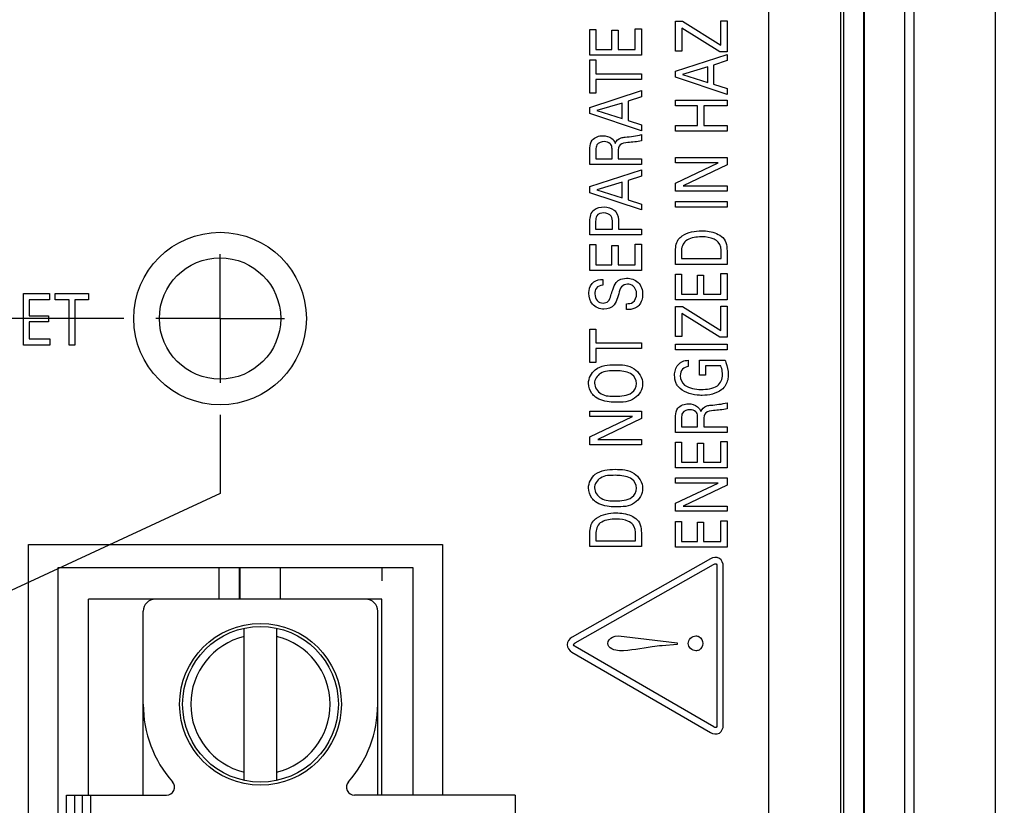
# Model space of a CAD drawing. Header units: inches. Extents: x 0 to 34, y 0 to 22.
# Tile 22 of 39: x 14.3 to 16.2, y 10.3 to 11.9. Entities that reach past the tile are written whole.
import ezdxf

# ---------------------------------------------------------------- set-up
doc = ezdxf.new("R2010")
doc.units = ezdxf.units.IN
doc.header["$LTSCALE"] = 1.87
doc.header["$MEASUREMENT"] = 0
doc.linetypes.add('CENTER', pattern=[0.6, 0.375, -0.075, 0.075, -0.075])
doc.layers.get('0').update_dxf_attribs({"linetype": 'CONTINUOUS'})
for name, color, linetype in [('02___PRT_ALL_AXES', 7, 'CONTINUOUS'), ('ARTWORK', 7, 'CONTINUOUS'), ('DATUMCURVES', 7, 'CONTINUOUS'), ('DIMENSIONS', 7, 'CONTINUOUS')]:
    doc.layers.add(name, color=color, linetype=linetype)
doc.styles.get("Standard").update_dxf_attribs({"font": 'txt', "width": 0.8})
doc.dimstyles.new('DIMSTYLE_1', dxfattribs={"dimtxt": 0.125, "dimasz": 0.18, "dimexe": 0.125, "dimexo": 0.0625, "dimgap": 0.03125, "dimtad": 0, "dimtih": 1, "dimtoh": 1, "dimlfac": 0.5, "dimzin": 4, "dimdsep": 46, "dimtxsty": 'STANDARD', "dimblk": '_FILLED', "dimblk1": '_FILLED', "dimblk2": '_FILLED', "dimcen": 0.09, "dimadec": 0, "dimazin": 0, "dimtp": 0.001, "dimtm": 0.001, "dimtfac": 1, "dimtofl": 0, "dimtmove": 0, "dimatfit": 3, "dimldrblk": '_FILLED', "dimfxl": 1, "dimtolj": 1, "dimtzin": 4, "dimarcsym": 0})
doc.dimstyles.new('DIMSTYLE_3', dxfattribs={"dimtxt": 0.125, "dimasz": 0.18, "dimexe": 0.125, "dimexo": 0.0625, "dimgap": 0.03125, "dimtad": 0, "dimtih": 1, "dimtoh": 1, "dimlfac": 0.5, "dimzin": 4, "dimdsep": 46, "dimtxsty": 'STANDARD', "dimblk": '_FILLED', "dimblk1": '_FILLED', "dimblk2": '_FILLED', "dimcen": 0.09, "dimadec": 0, "dimazin": 0, "dimtp": 0.01, "dimtm": 0.01, "dimtfac": 1, "dimtofl": 0, "dimtmove": 0, "dimatfit": 3, "dimldrblk": '_FILLED', "dimfxl": 1, "dimtolj": 1, "dimtzin": 4, "dimarcsym": 0})

# ---------------------------------------------------------------- blocks, each defined once
blk = doc.blocks.new('*D7')
at = {"layer": 'DIMENSIONS', "color": 2, "linetype": 'CONTINUOUS'}
for p, q in [((14.6688, 11.0819), (14.6688, 10.9289)), ((14.6688, 10.9289), (14.191, 10.7072)), ((14.191, 10.7072), (14.191, 7.5131))]:
    blk.add_line(p, q, dxfattribs=at)
at = {"layer": 'DIMENSIONS', "color": 2, "linetype": 'CONTINUOUS', "insert": (14.1285, 7.4506), "char_height": 0.125, "width": 1.125, "attachment_point": 3, "rotation": 90, "line_spacing_factor": 0.9}
blk.add_mtext('3.38{\\Ftxt.shx;\\W1.000000;\\H0.125000; }[85.8]', dxfattribs=at)
blk = doc.blocks.new('_FILLED')
at = {"color": 0, "linetype": 'BYBLOCK'}
blk.add_solid([(0, 0), (-1, 0.174), (-1, -0.174)], dxfattribs=at)
blk = doc.blocks.new('*D13')
at = {"layer": 'DIMENSIONS', "color": 2, "linetype": 'CONTINUOUS'}
for p, q in [((11.8361, 11.2696), (11.7242, 11.1175)), ((14.4811, 11.2696), (11.8361, 11.2696)), ((11.7242, 11.1175), (7.101, 11.1175))]:
    blk.add_line(p, q, dxfattribs=at)
at = {"layer": 'DIMENSIONS', "color": 2, "linetype": 'CONTINUOUS', "insert": (7.0385, 11.18), "char_height": 0.125, "width": 0.925, "attachment_point": 3, "line_spacing_factor": 0.9}
blk.add_mtext('1.53{\\Ftxt.shx;\\W1.000000;\\H0.125000; }[39]', dxfattribs=at)
blk = doc.blocks.new('*D21')
at = {"layer": 'DIMENSIONS', "color": 2, "linetype": 'CONTINUOUS'}
blk.add_line((14.4811, 14.2146), (7.101, 14.2146), dxfattribs=at)
at = {"layer": 'DIMENSIONS', "color": 2, "linetype": 'CONTINUOUS', "insert": (7.0385, 14.2771), "char_height": 0.125, "width": 1.125, "attachment_point": 3, "line_spacing_factor": 0.9}
blk.add_mtext('3.01{\\Ftxt.shx;\\W1.000000;\\H0.125000; }[76.4]', dxfattribs=at)
blk = doc.blocks.new('*D36')
at = {"layer": 'DIMENSIONS', "color": 2, "linetype": 'CONTINUOUS'}
blk.add_line((20.4276, 10.534), (20.4276, 7.5131), dxfattribs=at)
at = {"layer": 'DIMENSIONS', "color": 2, "linetype": 'CONTINUOUS', "insert": (20.3651, 7.4506), "char_height": 0.125, "width": 1.225, "attachment_point": 3, "rotation": 90, "line_spacing_factor": 0.9}
blk.add_mtext('6.26{\\Ftxt.shx;\\W1.000000;\\H0.125000; }[158.9]', dxfattribs=at)

msp = doc.modelspace()

# ---------------------------------------------------------------- linework, layer by layer
at = {"color": 7, "linetype": 'CONTINUOUS'}
for p, q in [((16.0202, 9.2671), (16.0202, 14.8941)), ((16.1777, 14.8941), (16.1777, 9.0382)), ((15.8825, 14.782), (15.8825, 9.2344)), ((15.9219, 14.782), (15.9219, 9.2738)), ((15.9227, 14.7828), (15.9227, 9.273)), ((16.0014, 14.7828), (16.0014, 9.2698)), ((14.6671, 10.723), (14.6671, 10.7846)), ((14.7064, 10.723), (14.7064, 10.7846)), ((14.708, 10.723), (14.708, 10.7846)), ((14.7867, 10.723), (14.7867, 10.7846)), ((14.4129, 10.3411), (14.4129, 10.723)), ((14.9838, 10.723), (14.4129, 10.723)), ((14.9838, 10.3411), (14.9838, 10.723)), ((14.5192, 10.3411), (14.5192, 10.6994)), ((14.9759, 10.3411), (14.9759, 10.6994)), ((14.716, 10.37), (14.716, 10.6665)), ((14.779, 10.37), (14.779, 10.6665)), ((14.3696, 9.1915), (14.3696, 10.3411)), ((14.3696, 10.3411), (14.5644, 10.3411)), ((14.3853, 10.3411), (14.3853, 9.1915)), ((14.4011, 9.1915), (14.4011, 10.3411)), ((14.4168, 10.3411), (14.4168, 9.1915)), ((15.2436, 10.3411), (14.9306, 10.3411)), ((15.2436, 10.3411), (15.2436, 9.1915))]:
    msp.add_line(p, q, dxfattribs=at)
at = {"color": 3, "linetype": 'CONTINUOUS'}
for p, q in [((14.3538, 8.7506), (14.3538, 10.7846)), ((14.3538, 10.7846), (15.0438, 10.7846)), ((15.0438, 10.7846), (15.0438, 10.3411))]:
    msp.add_line(p, q, dxfattribs=at)
at = {"color": 7, "linetype": 'CONTINUOUS'}
for centre, radius in [((14.6688, 11.2696), 0.1181), ((14.7475, 10.5183), 0.1575), ((14.7475, 10.5183), 0.1516)]:
    msp.add_circle(centre, radius, dxfattribs=at)
for centre, radius, start, end in [((14.5428, 10.6994), 0.0236, 90, 180), ((14.9523, 10.6994), 0.0236, 0, 90), ((14.7475, 10.5183), 0.1358, 103.408, 256.592), ((14.7475, 10.5183), 0.1358, 283.408, 76.592), ((14.7475, 10.5183), 0.2283, 180, 221.3984), ((14.7475, 10.5183), 0.2283, 318.6016, 360), ((14.5644, 10.3569), 0.0157, 270, 41.3984), ((14.9306, 10.3569), 0.0157, 138.6016, 270)]:
    msp.add_arc(centre, radius, start, end, dxfattribs=at)
at = {"layer": '02___PRT_ALL_AXES', "color": 3, "linetype": 'CONTINUOUS'}
for p, q in [((15.7368, 14.7196), (15.7368, 9.2694)), ((15.8768, 14.7196), (15.8768, 9.2694))]:
    msp.add_line(p, q, dxfattribs=at)
at = {"layer": '02___PRT_ALL_AXES', "color": 7, "linetype": 'CENTER'}
for q in [(14.6688, 11.3948), (14.5436, 11.2696), (14.6688, 11.1444), (14.794, 11.2696)]:
    msp.add_line((14.6688, 11.2696), q, dxfattribs=at)
at = {"layer": '02___PRT_ALL_AXES', "color": 3, "linetype": 'CONTINUOUS'}
msp.add_circle((14.6688, 11.2696), 0.168, dxfattribs=at)
at = {"layer": 'ARTWORK', "color": 40, "linetype": 'CONTINUOUS'}
for p, q in [((15.5555, 11.7902), (15.5555, 11.8485)), ((15.5555, 11.8485), (15.5693, 11.8485)), ((15.5693, 11.8485), (15.6437, 11.8017)), ((15.6437, 11.8017), (15.6437, 11.8492)), ((15.6437, 11.8492), (15.6559, 11.8492)), ((15.6559, 11.8492), (15.6559, 11.789)), ((15.3888, 11.7825), (15.3888, 11.8328)), ((15.3888, 11.8328), (15.4007, 11.8328)), ((15.4007, 11.8328), (15.4007, 11.7936)), ((15.4319, 11.7936), (15.4319, 11.8309)), ((15.4319, 11.8309), (15.4436, 11.8309)), ((15.4436, 11.8309), (15.4436, 11.7936)), ((15.477, 11.7936), (15.477, 11.8337)), ((15.477, 11.8337), (15.4892, 11.8337)), ((15.4892, 11.8337), (15.4892, 11.7825)), ((15.5677, 11.8352), (15.5677, 11.7902)), ((15.642, 11.789), (15.5677, 11.8352)), ((15.4007, 11.7936), (15.4319, 11.7936)), ((15.4436, 11.7936), (15.477, 11.7936)), ((15.4892, 11.7825), (15.3888, 11.7825)), ((15.3888, 11.7085), (15.3888, 11.7732)), ((15.3888, 11.7732), (15.4007, 11.7732)), ((15.4007, 11.7732), (15.4007, 11.7464)), ((15.5677, 11.7902), (15.5555, 11.7902)), ((15.5555, 11.7515), (15.6559, 11.7839)), ((15.6559, 11.7718), (15.6297, 11.7631)), ((15.6559, 11.789), (15.642, 11.789)), ((15.6559, 11.7839), (15.6559, 11.7718)), ((15.6185, 11.7598), (15.5693, 11.745)), ((15.6185, 11.7295), (15.6185, 11.7598)), ((15.6297, 11.7631), (15.6297, 11.726)), ((15.4007, 11.7464), (15.4892, 11.7464)), ((15.4007, 11.7354), (15.4007, 11.7085)), ((15.4892, 11.7354), (15.4007, 11.7354)), ((15.4892, 11.7464), (15.4892, 11.7354)), ((15.5555, 11.7396), (15.5555, 11.7515)), ((15.6559, 11.7058), (15.5555, 11.7396)), ((15.5693, 11.745), (15.6185, 11.7295)), ((15.6297, 11.726), (15.6559, 11.7173)), ((15.6559, 11.7173), (15.6559, 11.7058)), ((15.3888, 11.6809), (15.4892, 11.7134)), ((15.4007, 11.7085), (15.3888, 11.7085)), ((15.4892, 11.7012), (15.4631, 11.6926)), ((15.4892, 11.7134), (15.4892, 11.7012)), ((15.5555, 11.6836), (15.5555, 11.6947)), ((15.5555, 11.6947), (15.6559, 11.6947)), ((15.6559, 11.6947), (15.6559, 11.6836)), ((15.3888, 11.6691), (15.3888, 11.6809)), ((15.4518, 11.6892), (15.4026, 11.6745)), ((15.4518, 11.6589), (15.4518, 11.6892)), ((15.4631, 11.6926), (15.4631, 11.6554)), ((15.5986, 11.6836), (15.5555, 11.6836)), ((15.5986, 11.6455), (15.5986, 11.6836)), ((15.6106, 11.6836), (15.6106, 11.6455)), ((15.6559, 11.6836), (15.6106, 11.6836)), ((15.4892, 11.6353), (15.3888, 11.6691)), ((15.4026, 11.6745), (15.4518, 11.6589)), ((15.4631, 11.6554), (15.4892, 11.6467)), ((15.4892, 11.6467), (15.4892, 11.6353)), ((15.5555, 11.6344), (15.5555, 11.6455)), ((15.5555, 11.6455), (15.5986, 11.6455)), ((15.6106, 11.6455), (15.6559, 11.6455)), ((15.6559, 11.6455), (15.6559, 11.6344)), ((15.4892, 11.6278), (15.4892, 11.6159)), ((15.6559, 11.6344), (15.5555, 11.6344)), ((15.3888, 11.5697), (15.3888, 11.5984)), ((15.4005, 11.598), (15.4005, 11.5805)), ((15.4005, 11.5805), (15.4321, 11.5805)), ((15.4321, 11.5805), (15.4321, 11.598)), ((15.4439, 11.5947), (15.4439, 11.5807)), ((15.4439, 11.5807), (15.4892, 11.5807)), ((15.4892, 11.5807), (15.4892, 11.5697)), ((15.5555, 11.5727), (15.5555, 11.5829)), ((15.5555, 11.5829), (15.6559, 11.5829)), ((15.6559, 11.5829), (15.6559, 11.5687)), ((15.4892, 11.5697), (15.3888, 11.5697)), ((15.5555, 11.5333), (15.6385, 11.5727)), ((15.6385, 11.5727), (15.5555, 11.5727)), ((15.6559, 11.5687), (15.5707, 11.528)), ((15.3888, 11.5266), (15.4892, 11.559)), ((15.4892, 11.5469), (15.4631, 11.5383)), ((15.4892, 11.559), (15.4892, 11.5469)), ((15.3888, 11.5147), (15.3888, 11.5266)), ((15.4518, 11.5349), (15.4026, 11.5201)), ((15.4518, 11.5046), (15.4518, 11.5349)), ((15.4631, 11.5383), (15.4631, 11.501)), ((15.5555, 11.5178), (15.5555, 11.5333)), ((15.5707, 11.528), (15.6559, 11.528)), ((15.6559, 11.528), (15.6559, 11.5178)), ((15.4892, 11.481), (15.3888, 11.5147)), ((15.4026, 11.5201), (15.4518, 11.5046)), ((15.6559, 11.5178), (15.5555, 11.5178)), ((15.4631, 11.501), (15.4892, 11.4924)), ((15.4892, 11.4924), (15.4892, 11.481)), ((15.5555, 11.4862), (15.5555, 11.4973)), ((15.5555, 11.4973), (15.6559, 11.4973)), ((15.6559, 11.4862), (15.5555, 11.4862)), ((15.6559, 11.4973), (15.6559, 11.4862)), ((15.3888, 11.4324), (15.3888, 11.4593)), ((15.4001, 11.4591), (15.4001, 11.4435)), ((15.4329, 11.4435), (15.4329, 11.4567)), ((15.4446, 11.4565), (15.4446, 11.4435)), ((15.4892, 11.4324), (15.3888, 11.4324)), ((15.4001, 11.4435), (15.4329, 11.4435)), ((15.4446, 11.4435), (15.4892, 11.4435)), ((15.4892, 11.4435), (15.4892, 11.4324)), ((15.3888, 11.3632), (15.3888, 11.4135)), ((15.3888, 11.4135), (15.4007, 11.4135)), ((15.4007, 11.4135), (15.4007, 11.3743)), ((15.4319, 11.3743), (15.4319, 11.4116)), ((15.4319, 11.4116), (15.4436, 11.4116)), ((15.4436, 11.4116), (15.4436, 11.3743)), ((15.477, 11.3743), (15.477, 11.4144)), ((15.477, 11.4144), (15.4892, 11.4144)), ((15.4892, 11.4144), (15.4892, 11.3632)), ((15.5555, 11.3751), (15.5555, 11.3983)), ((15.567, 11.3995), (15.567, 11.3862)), ((15.6445, 11.3862), (15.6445, 11.397)), ((15.6559, 11.3976), (15.6559, 11.3751)), ((15.4007, 11.3743), (15.4319, 11.3743)), ((15.4436, 11.3743), (15.477, 11.3743)), ((15.6559, 11.3751), (15.5555, 11.3751)), ((15.567, 11.3862), (15.6445, 11.3862)), ((15.4892, 11.3632), (15.3888, 11.3632)), ((15.5555, 11.3058), (15.5555, 11.3561)), ((15.5555, 11.3561), (15.5673, 11.3561)), ((15.5673, 11.3561), (15.5673, 11.317)), ((15.5986, 11.317), (15.5986, 11.3543)), ((15.5986, 11.3543), (15.6103, 11.3543)), ((15.6103, 11.3543), (15.6103, 11.317)), ((15.6437, 11.317), (15.6437, 11.3571)), ((15.6437, 11.3571), (15.6559, 11.3571)), ((15.6559, 11.3571), (15.6559, 11.3058)), ((15.4139, 11.3459), (15.4139, 11.3344)), ((14.2862, 11.2178), (14.2862, 11.3182)), ((14.2862, 11.3182), (14.3365, 11.3182)), ((14.3365, 11.3182), (14.3365, 11.3063)), ((14.348, 11.3063), (14.348, 11.3182)), ((14.348, 11.3182), (14.4127, 11.3182)), ((14.4127, 11.3182), (14.4127, 11.3063)), ((15.5673, 11.317), (15.5986, 11.317)), ((15.6103, 11.317), (15.6437, 11.317)), ((14.2973, 11.3063), (14.2973, 11.2751)), ((14.3365, 11.3063), (14.2973, 11.3063)), ((14.3749, 11.3063), (14.348, 11.3063)), ((14.3749, 11.2178), (14.3749, 11.3063)), ((14.3859, 11.3063), (14.3859, 11.2178)), ((14.4127, 11.3063), (14.3859, 11.3063)), ((15.4599, 11.2869), (15.4599, 11.2984)), ((15.6559, 11.3058), (15.5555, 11.3058)), ((15.5555, 11.2346), (15.5555, 11.2929)), ((15.5555, 11.2929), (15.5693, 11.2929)), ((15.5693, 11.2929), (15.6437, 11.2462)), ((15.6437, 11.2462), (15.6437, 11.2937)), ((15.6437, 11.2937), (15.6559, 11.2937)), ((15.6559, 11.2937), (15.6559, 11.2334)), ((14.2973, 11.2751), (14.3346, 11.2751)), ((14.3346, 11.2751), (14.3346, 11.2634)), ((15.5677, 11.2797), (15.5677, 11.2346)), ((15.642, 11.2334), (15.5677, 11.2797)), ((14.2973, 11.2634), (14.2973, 11.23)), ((14.3346, 11.2634), (14.2973, 11.2634)), ((15.3888, 11.1842), (15.3888, 11.2489)), ((15.3888, 11.2489), (15.4007, 11.2489)), ((15.4007, 11.2489), (15.4007, 11.222)), ((15.5677, 11.2346), (15.5555, 11.2346)), ((14.3374, 11.2178), (14.2862, 11.2178)), ((14.2973, 11.23), (14.3374, 11.23)), ((14.3374, 11.23), (14.3374, 11.2178)), ((14.3859, 11.2178), (14.3749, 11.2178)), ((15.4007, 11.222), (15.4892, 11.222)), ((15.4892, 11.222), (15.4892, 11.2111)), ((15.5555, 11.2084), (15.5555, 11.2195)), ((15.5555, 11.2195), (15.6559, 11.2195)), ((15.6559, 11.2334), (15.642, 11.2334)), ((15.6559, 11.2195), (15.6559, 11.2084)), ((15.4007, 11.2111), (15.4007, 11.1842)), ((15.4892, 11.2111), (15.4007, 11.2111)), ((15.6559, 11.2084), (15.5555, 11.2084)), ((15.4007, 11.1842), (15.3888, 11.1842)), ((15.5805, 11.1884), (15.5805, 11.1763)), ((15.6025, 11.1593), (15.6025, 11.1887)), ((15.6025, 11.1887), (15.652, 11.1887)), ((15.614, 11.1776), (15.614, 11.1593)), ((15.6438, 11.1776), (15.614, 11.1776)), ((15.614, 11.1593), (15.6025, 11.1593)), ((15.6559, 11.1057), (15.6559, 11.0938)), ((15.3888, 11.0788), (15.3888, 11.089)), ((15.3888, 11.089), (15.4892, 11.089)), ((15.4892, 11.089), (15.4892, 11.0748)), ((15.4718, 11.0788), (15.3888, 11.0788)), ((15.3888, 11.0394), (15.4718, 11.0788)), ((15.4892, 11.0748), (15.404, 11.0341)), ((15.5555, 11.0476), (15.5555, 11.0763)), ((15.5672, 11.0759), (15.5672, 11.0584)), ((15.5987, 11.0584), (15.5987, 11.0759)), ((15.6106, 11.0726), (15.6106, 11.0586)), ((15.6559, 11.0476), (15.5555, 11.0476)), ((15.5672, 11.0584), (15.5987, 11.0584)), ((15.6106, 11.0586), (15.6559, 11.0586)), ((15.6559, 11.0586), (15.6559, 11.0476)), ((15.3888, 11.0239), (15.3888, 11.0394)), ((15.4892, 11.0239), (15.3888, 11.0239)), ((15.404, 11.0341), (15.4892, 11.0341)), ((15.4892, 11.0341), (15.4892, 11.0239)), ((15.5555, 10.9786), (15.5555, 11.0289)), ((15.5555, 11.0289), (15.5673, 11.0289)), ((15.5673, 11.0289), (15.5673, 10.9897)), ((15.5986, 10.9897), (15.5986, 11.027)), ((15.5986, 11.027), (15.6103, 11.027)), ((15.6103, 11.027), (15.6103, 10.9897)), ((15.6437, 10.9897), (15.6437, 11.0298)), ((15.6437, 11.0298), (15.6559, 11.0298)), ((15.6559, 11.0298), (15.6559, 10.9786)), ((15.5673, 10.9897), (15.5986, 10.9897)), ((15.6103, 10.9897), (15.6437, 10.9897)), ((15.6559, 10.9786), (15.5555, 10.9786)), ((15.5555, 10.9491), (15.5555, 10.9594)), ((15.5555, 10.9594), (15.6559, 10.9594)), ((15.6385, 10.9491), (15.5555, 10.9491)), ((15.5555, 10.9097), (15.6385, 10.9491)), ((15.6559, 10.9594), (15.6559, 10.9452)), ((15.6559, 10.9452), (15.5707, 10.9044)), ((15.5555, 10.8943), (15.5555, 10.9097)), ((15.6559, 10.8943), (15.5555, 10.8943)), ((15.5707, 10.9044), (15.6559, 10.9044)), ((15.6559, 10.9044), (15.6559, 10.8943)), ((15.5555, 10.8243), (15.5555, 10.8746)), ((15.5555, 10.8746), (15.5673, 10.8746)), ((15.5673, 10.8746), (15.5673, 10.8354)), ((15.5986, 10.8354), (15.5986, 10.8727)), ((15.5986, 10.8727), (15.6103, 10.8727)), ((15.6103, 10.8727), (15.6103, 10.8354)), ((15.6437, 10.8354), (15.6437, 10.8755)), ((15.6437, 10.8755), (15.6559, 10.8755)), ((15.6559, 10.8755), (15.6559, 10.8243)), ((15.3888, 10.8256), (15.3888, 10.8488)), ((15.4004, 10.8501), (15.4004, 10.8367)), ((15.4004, 10.8367), (15.4778, 10.8367)), ((15.4778, 10.8367), (15.4778, 10.8476)), ((15.4892, 10.8482), (15.4892, 10.8256)), ((15.5673, 10.8354), (15.5986, 10.8354)), ((15.6103, 10.8354), (15.6437, 10.8354)), ((14.2957, 8.7059), (14.2957, 10.8293)), ((14.2957, 10.8293), (15.102, 10.8293)), ((15.102, 10.8293), (15.102, 10.3411)), ((15.4892, 10.8256), (15.3888, 10.8256)), ((15.6559, 10.8243), (15.5555, 10.8243)), ((15.6236, 10.8015), (15.3541, 10.6488)), ((15.3603, 10.6379), (15.6298, 10.7907)), ((15.6361, 10.787), (15.6361, 10.4777)), ((15.6486, 10.4777), (15.6486, 10.787)), ((15.4553, 10.6505), (15.5587, 10.6383)), ((15.6299, 10.4742), (15.3602, 10.6308)), ((15.5587, 10.6349), (15.5295, 10.6324)), ((15.5587, 10.6383), (15.5587, 10.6349)), ((15.3539, 10.6201), (15.6237, 10.4634))]:
    msp.add_line(p, q, dxfattribs=at)
for points in [[(15.3936, 11.6168), (15.3982, 11.6227), (15.4066, 11.6257), (15.414, 11.6257)], [(15.414, 11.6257), (15.4202, 11.6257), (15.4269, 11.6239), (15.4318, 11.62)], [(15.4318, 11.62), (15.4348, 11.6176), (15.4371, 11.6142), (15.4383, 11.6106)], [(15.4576, 11.6228), (15.4683, 11.6238), (15.479, 11.6249), (15.4892, 11.6278)], [(15.4892, 11.6159), (15.4806, 11.6136), (15.4716, 11.6131), (15.4627, 11.6123)], [(15.3969, 11.4811), (15.4022, 11.4853), (15.4096, 11.487), (15.4164, 11.487)], [(15.4164, 11.487), (15.4232, 11.487), (15.4306, 11.485), (15.436, 11.4807)], [(15.3888, 11.4593), (15.3888, 11.467), (15.3907, 11.4765), (15.3969, 11.4811)], [(15.5686, 11.4306), (15.5794, 11.4379), (15.5934, 11.4405), (15.6065, 11.4405)], [(15.6477, 11.4271), (15.655, 11.4201), (15.6559, 11.4078), (15.6559, 11.3976)], [(15.5758, 11.4208), (15.5696, 11.4163), (15.567, 11.4072), (15.567, 11.3995)], [(15.6445, 11.397), (15.6445, 11.4043), (15.6439, 11.4128), (15.6389, 11.418)], [(15.3968, 11.341), (15.4016, 11.3445), (15.4079, 11.3456), (15.4139, 11.3459)], [(15.436, 11.2963), (15.4314, 11.2908), (15.4234, 11.2879), (15.4162, 11.2879)], [(15.4798, 11.1429), (15.4798, 11.1496), (15.4761, 11.157), (15.4706, 11.1607)], [(15.5648, 11.1582), (15.5648, 11.1515), (15.5679, 11.1439), (15.5733, 11.14)], [(15.6371, 11.1388), (15.6436, 11.1433), (15.647, 11.1523), (15.647, 11.1602)], [(15.4706, 11.1252), (15.4762, 11.1288), (15.4798, 11.1363), (15.4798, 11.1429)], [(15.5733, 11.14), (15.5823, 11.1336), (15.5944, 11.1315), (15.6055, 11.1315)], [(15.6055, 11.1315), (15.6163, 11.1315), (15.6282, 11.1328), (15.6371, 11.1388)], [(15.4389, 11.1181), (15.4497, 11.1181), (15.4615, 11.1193), (15.4706, 11.1252)], [(15.6456, 11.1311), (15.6352, 11.1228), (15.6206, 11.1199), (15.6074, 11.1199)], [(15.5602, 11.0947), (15.5648, 11.1005), (15.5732, 11.1036), (15.5807, 11.1036)], [(15.5807, 11.1036), (15.5869, 11.1036), (15.5936, 11.1018), (15.5985, 11.0979)], [(15.6243, 11.1007), (15.6349, 11.1017), (15.6456, 11.1028), (15.6559, 11.1057)], [(15.5985, 11.0979), (15.6014, 11.0955), (15.6038, 11.0921), (15.605, 11.0885)], [(15.6559, 11.0938), (15.6473, 11.0915), (15.6382, 11.0911), (15.6293, 11.0902)], [(15.4798, 10.9391), (15.4798, 10.9458), (15.4761, 10.9532), (15.4706, 10.9569)], [(15.4706, 10.9214), (15.4762, 10.925), (15.4798, 10.9325), (15.4798, 10.9391)], [(15.4389, 10.9143), (15.4497, 10.9143), (15.4615, 10.9155), (15.4706, 10.9214)], [(15.4019, 10.8811), (15.4127, 10.8885), (15.4268, 10.891), (15.4399, 10.891)], [(15.4091, 10.8714), (15.4029, 10.8669), (15.4004, 10.8577), (15.4004, 10.8501)], [(15.481, 10.8777), (15.4884, 10.8706), (15.4892, 10.8584), (15.4892, 10.8482)], [(15.4778, 10.8476), (15.4778, 10.8549), (15.4772, 10.8633), (15.4722, 10.8686)], [(15.6409, 10.8025), (15.6359, 10.8054), (15.6286, 10.8044), (15.6236, 10.8015)], [(15.6486, 10.787), (15.6486, 10.7928), (15.6459, 10.7996), (15.6409, 10.8025)], [(15.6298, 10.7907), (15.6312, 10.7915), (15.6332, 10.7925), (15.6346, 10.7917)], [(15.6346, 10.7917), (15.6361, 10.7909), (15.6361, 10.7887), (15.6361, 10.787)], [(15.3541, 10.6488), (15.3491, 10.646), (15.3444, 10.6402), (15.3444, 10.6345)], [(15.5803, 10.6368), (15.5803, 10.6437), (15.5879, 10.6516), (15.5949, 10.6516)], [(15.3444, 10.6344), (15.3444, 10.6287), (15.3489, 10.6229), (15.3539, 10.6201)], [(15.3569, 10.6344), (15.3569, 10.636), (15.3588, 10.6371), (15.3603, 10.6379)], [(15.3602, 10.6308), (15.3588, 10.6316), (15.3569, 10.6328), (15.3569, 10.6344)], [(15.4464, 10.6225), (15.4375, 10.6225), (15.4237, 10.6276), (15.4237, 10.6365)], [(15.5949, 10.6225), (15.588, 10.6225), (15.5803, 10.63), (15.5803, 10.6368)], [(15.6347, 10.4731), (15.6332, 10.4723), (15.6313, 10.4734), (15.6299, 10.4742)], [(15.6361, 10.4777), (15.6361, 10.4761), (15.636, 10.4739), (15.6347, 10.4731)], [(15.6409, 10.4623), (15.6459, 10.4652), (15.6486, 10.4719), (15.6486, 10.4777)], [(15.6237, 10.4634), (15.6286, 10.4605), (15.6359, 10.4594), (15.6409, 10.4623)]]:
    msp.add_open_spline(points, degree=3, dxfattribs=at)
for points, knots in [([(15.4383, 11.6106), (15.44, 11.6156), (15.447, 11.622), (15.455, 11.6226), (15.4576, 11.6228)], [0, 0, 0, 0, 0.662127, 1, 1, 1, 1]), ([(15.3888, 11.5984), (15.3888, 11.5996), (15.3889, 11.606), (15.3904, 11.6128), (15.3936, 11.6168)], [0, 0, 0, 0, 0.197884, 1, 1, 1, 1]), ([(15.4168, 11.6141), (15.4116, 11.6141), (15.4013, 11.6107), (15.4005, 11.6013), (15.4005, 11.598)], [0, 0, 0, 0, 0.611982, 1, 1, 1, 1]), ([(15.4298, 11.6086), (15.4294, 11.6091), (15.4262, 11.6127), (15.4209, 11.6141), (15.4168, 11.6141)], [0, 0, 0, 0, 0.139978, 1, 1, 1, 1]), ([(15.4321, 11.598), (15.4321, 11.5986), (15.432, 11.6022), (15.4316, 11.6062), (15.4298, 11.6086)], [0, 0, 0, 0, 0.160817, 1, 1, 1, 1]), ([(15.4627, 11.6123), (15.4575, 11.6118), (15.4456, 11.6112), (15.4439, 11.5993), (15.4439, 11.5947)], [0, 0, 0, 0, 0.526864, 1, 1, 1, 1]), ([(15.4158, 11.4753), (15.4108, 11.4753), (15.4004, 11.4721), (15.4001, 11.4625), (15.4001, 11.4591)], [0, 0, 0, 0, 0.588977, 1, 1, 1, 1]), ([(15.4329, 11.4567), (15.4329, 11.4608), (15.4325, 11.4715), (15.4212, 11.4753), (15.4158, 11.4753)], [0, 0, 0, 0, 0.432724, 1, 1, 1, 1]), ([(15.436, 11.4807), (15.4373, 11.4797), (15.4438, 11.4735), (15.4446, 11.4636), (15.4446, 11.4565)], [0, 0, 0, 0, 0.191374, 1, 1, 1, 1]), ([(15.5555, 11.3983), (15.5555, 11.4068), (15.5564, 11.4202), (15.5657, 11.4286), (15.5686, 11.4306)], [0, 0, 0, 0, 0.709368, 1, 1, 1, 1]), ([(15.6071, 11.4286), (15.6054, 11.4286), (15.5947, 11.4282), (15.5832, 11.4262), (15.5758, 11.4208)], [0, 0, 0, 0, 0.154937, 1, 1, 1, 1]), ([(15.6065, 11.4405), (15.6114, 11.4405), (15.6259, 11.4394), (15.6408, 11.434), (15.6477, 11.4271)], [0, 0, 0, 0, 0.337078, 1, 1, 1, 1]), ([(15.6389, 11.418), (15.6366, 11.4205), (15.627, 11.4272), (15.6151, 11.4286), (15.6071, 11.4286)], [0, 0, 0, 0, 0.296078, 1, 1, 1, 1]), ([(15.3869, 11.3185), (15.3869, 11.3201), (15.3873, 11.3284), (15.3914, 11.3371), (15.3968, 11.341)], [0, 0, 0, 0, 0.195342, 1, 1, 1, 1]), ([(15.4139, 11.3344), (15.4093, 11.3342), (15.3999, 11.3307), (15.3986, 11.3214), (15.3986, 11.3175)], [0, 0, 0, 0, 0.540129, 1, 1, 1, 1]), ([(15.4297, 11.3142), (15.4309, 11.318), (15.4337, 11.3268), (15.4369, 11.3359), (15.4403, 11.34)], [0, 0, 0, 0, 0.429417, 1, 1, 1, 1]), ([(15.4403, 11.34), (15.4417, 11.3418), (15.4474, 11.3466), (15.4552, 11.348), (15.4603, 11.348)], [0, 0, 0, 0, 0.305536, 1, 1, 1, 1]), ([(15.4618, 11.3365), (15.4577, 11.3365), (15.448, 11.3323), (15.4463, 11.3227), (15.4449, 11.318)], [0, 0, 0, 0, 0.461312, 1, 1, 1, 1]), ([(15.4603, 11.348), (15.4682, 11.348), (15.486, 11.3427), (15.4916, 11.3248), (15.4916, 11.3164)], [0, 0, 0, 0, 0.485151, 1, 1, 1, 1]), ([(15.4798, 11.3177), (15.4798, 11.3234), (15.4757, 11.3342), (15.4656, 11.3365), (15.4618, 11.3365)], [0, 0, 0, 0, 0.603125, 1, 1, 1, 1]), ([(15.4162, 11.2879), (15.4081, 11.2879), (15.3913, 11.2944), (15.3869, 11.3111), (15.3869, 11.3185)], [0, 0, 0, 0, 0.524136, 1, 1, 1, 1]), ([(15.3986, 11.3175), (15.3986, 11.3129), (15.4009, 11.303), (15.4106, 11.2997), (15.4148, 11.2997)], [0, 0, 0, 0, 0.518582, 1, 1, 1, 1]), ([(15.4148, 11.2997), (15.4183, 11.2997), (15.4265, 11.3023), (15.4286, 11.3103), (15.4297, 11.3142)], [0, 0, 0, 0, 0.460705, 1, 1, 1, 1]), ([(15.4449, 11.318), (15.444, 11.3154), (15.4417, 11.308), (15.4392, 11.3002), (15.436, 11.2963)], [0, 0, 0, 0, 0.35466, 1, 1, 1, 1]), ([(15.4599, 11.2984), (15.4642, 11.2985), (15.4756, 11.2994), (15.4798, 11.3117), (15.4798, 11.3177)], [0, 0, 0, 0, 0.41625, 1, 1, 1, 1]), ([(15.4916, 11.3164), (15.4916, 11.3145), (15.4911, 11.3053), (15.4865, 11.2954), (15.4802, 11.2915)], [0, 0, 0, 0, 0.200345, 1, 1, 1, 1]), ([(15.4802, 11.2915), (15.4754, 11.2886), (15.4682, 11.2869), (15.4613, 11.2869), (15.4599, 11.2869)], [0, 0, 0, 0, 0.799658, 1, 1, 1, 1]), ([(15.3862, 11.1435), (15.3862, 11.1533), (15.3989, 11.1775), (15.4248, 11.1797), (15.4381, 11.1797)], [0, 0, 0, 0, 0.425004, 1, 1, 1, 1]), ([(15.4381, 11.1797), (15.4506, 11.1797), (15.4764, 11.1784), (15.4916, 11.1538), (15.4916, 11.1426)], [0, 0, 0, 0, 0.527271, 1, 1, 1, 1]), ([(15.5538, 11.1594), (15.5538, 11.1611), (15.5541, 11.1699), (15.559, 11.1787), (15.5646, 11.183)], [0, 0, 0, 0, 0.200367, 1, 1, 1, 1]), ([(15.5646, 11.183), (15.566, 11.1841), (15.5708, 11.1872), (15.5766, 11.1881), (15.5805, 11.1884)], [0, 0, 0, 0, 0.315287, 1, 1, 1, 1]), ([(15.647, 11.1602), (15.647, 11.1622), (15.6467, 11.1682), (15.6452, 11.174), (15.6438, 11.1776)], [0, 0, 0, 0, 0.349134, 1, 1, 1, 1]), ([(15.652, 11.1887), (15.6526, 11.1872), (15.6562, 11.1782), (15.6581, 11.1683), (15.6581, 11.1602)], [0, 0, 0, 0, 0.165654, 1, 1, 1, 1]), ([(15.4379, 11.1679), (15.4282, 11.1679), (15.4096, 11.1682), (15.3979, 11.151), (15.3979, 11.1436)], [0, 0, 0, 0, 0.566813, 1, 1, 1, 1]), ([(15.4706, 11.1607), (15.4631, 11.1657), (15.4512, 11.1676), (15.4401, 11.1679), (15.4379, 11.1679)], [0, 0, 0, 0, 0.804333, 1, 1, 1, 1]), ([(15.5609, 11.1371), (15.5593, 11.1389), (15.5551, 11.1458), (15.5538, 11.1539), (15.5538, 11.1594)], [0, 0, 0, 0, 0.310396, 1, 1, 1, 1]), ([(15.5805, 11.1763), (15.5764, 11.1757), (15.5674, 11.1721), (15.5648, 11.1626), (15.5648, 11.1582)], [0, 0, 0, 0, 0.484069, 1, 1, 1, 1]), ([(15.6581, 11.1602), (15.6581, 11.1568), (15.6574, 11.146), (15.6514, 11.1357), (15.6456, 11.1311)], [0, 0, 0, 0, 0.3097, 1, 1, 1, 1]), ([(15.3997, 11.1167), (15.3971, 11.1186), (15.3895, 11.1257), (15.3862, 11.1364), (15.3862, 11.1435)], [0, 0, 0, 0, 0.310666, 1, 1, 1, 1]), ([(15.3979, 11.1436), (15.3979, 11.1356), (15.4104, 11.118), (15.4293, 11.1181), (15.4389, 11.1181)], [0, 0, 0, 0, 0.456481, 1, 1, 1, 1]), ([(15.4916, 11.1426), (15.4916, 11.1318), (15.4774, 11.1076), (15.4521, 11.1064), (15.4397, 11.1064)], [0, 0, 0, 0, 0.465738, 1, 1, 1, 1]), ([(15.6074, 11.1199), (15.6041, 11.1199), (15.5876, 11.1208), (15.5696, 11.1268), (15.5609, 11.1371)], [0, 0, 0, 0, 0.193695, 1, 1, 1, 1]), ([(15.4397, 11.1064), (15.4366, 11.1064), (15.4228, 11.1069), (15.4083, 11.1103), (15.3997, 11.1167)], [0, 0, 0, 0, 0.226025, 1, 1, 1, 1]), ([(15.605, 11.0885), (15.6066, 11.0935), (15.6137, 11.0999), (15.6216, 11.1005), (15.6243, 11.1007)], [0, 0, 0, 0, 0.661887, 1, 1, 1, 1]), ([(15.5555, 11.0763), (15.5555, 11.0775), (15.5555, 11.0839), (15.557, 11.0907), (15.5602, 11.0947)], [0, 0, 0, 0, 0.197339, 1, 1, 1, 1]), ([(15.5835, 11.0919), (15.5783, 11.0919), (15.568, 11.0886), (15.5672, 11.0792), (15.5672, 11.0759)], [0, 0, 0, 0, 0.612502, 1, 1, 1, 1]), ([(15.5965, 11.0865), (15.5961, 11.087), (15.5929, 11.0906), (15.5876, 11.0919), (15.5835, 11.0919)], [0, 0, 0, 0, 0.139857, 1, 1, 1, 1]), ([(15.5987, 11.0759), (15.5987, 11.0765), (15.5986, 11.0801), (15.5983, 11.0841), (15.5965, 11.0865)], [0, 0, 0, 0, 0.16114, 1, 1, 1, 1]), ([(15.6293, 11.0902), (15.6242, 11.0897), (15.6123, 11.0891), (15.6106, 11.0772), (15.6106, 11.0726)], [0, 0, 0, 0, 0.526662, 1, 1, 1, 1]), ([(15.3862, 10.9397), (15.3862, 10.9496), (15.3989, 10.9738), (15.4248, 10.9759), (15.4381, 10.9759)], [0, 0, 0, 0, 0.425179, 1, 1, 1, 1]), ([(15.4381, 10.9759), (15.4506, 10.9759), (15.4764, 10.9746), (15.4916, 10.9501), (15.4916, 10.9388)], [0, 0, 0, 0, 0.527271, 1, 1, 1, 1]), ([(15.4379, 10.9642), (15.4282, 10.9642), (15.4096, 10.9644), (15.3979, 10.9472), (15.3979, 10.9398)], [0, 0, 0, 0, 0.566703, 1, 1, 1, 1]), ([(15.4706, 10.9569), (15.463, 10.9619), (15.4512, 10.9638), (15.4401, 10.9642), (15.4379, 10.9642)], [0, 0, 0, 0, 0.804324, 1, 1, 1, 1]), ([(15.3997, 10.9129), (15.3971, 10.9148), (15.3896, 10.9219), (15.3862, 10.9327), (15.3862, 10.9397)], [0, 0, 0, 0, 0.310962, 1, 1, 1, 1]), ([(15.3979, 10.9398), (15.3979, 10.9318), (15.4105, 10.9142), (15.4293, 10.9143), (15.4389, 10.9143)], [0, 0, 0, 0, 0.456295, 1, 1, 1, 1]), ([(15.4916, 10.9388), (15.4916, 10.928), (15.4774, 10.9038), (15.4521, 10.9026), (15.4397, 10.9026)], [0, 0, 0, 0, 0.465831, 1, 1, 1, 1]), ([(15.4397, 10.9026), (15.4366, 10.9026), (15.4228, 10.9031), (15.4083, 10.9065), (15.3997, 10.9129)], [0, 0, 0, 0, 0.226057, 1, 1, 1, 1]), ([(15.4399, 10.891), (15.4448, 10.891), (15.4592, 10.8899), (15.4742, 10.8845), (15.481, 10.8777)], [0, 0, 0, 0, 0.33708, 1, 1, 1, 1]), ([(15.3888, 10.8488), (15.3888, 10.8574), (15.3898, 10.8707), (15.399, 10.8792), (15.4019, 10.8811)], [0, 0, 0, 0, 0.709325, 1, 1, 1, 1]), ([(15.4404, 10.8791), (15.4388, 10.8791), (15.428, 10.8788), (15.4165, 10.8767), (15.4091, 10.8714)], [0, 0, 0, 0, 0.154973, 1, 1, 1, 1]), ([(15.4722, 10.8686), (15.4699, 10.8711), (15.4603, 10.8777), (15.4484, 10.8791), (15.4404, 10.8791)], [0, 0, 0, 0, 0.296064, 1, 1, 1, 1]), ([(15.4237, 10.6365), (15.4237, 10.6417), (15.4341, 10.6539), (15.4478, 10.6514), (15.4553, 10.6505)], [0, 0, 0, 0, 0.411168, 1, 1, 1, 1]), ([(15.5949, 10.6516), (15.597, 10.6516), (15.6045, 10.6502), (15.6086, 10.6419), (15.6086, 10.6368)], [0, 0, 0, 0, 0.294122, 1, 1, 1, 1]), ([(15.5295, 10.6324), (15.5231, 10.6319), (15.4954, 10.6286), (15.4679, 10.6225), (15.4464, 10.6225)], [0, 0, 0, 0, 0.231403, 1, 1, 1, 1]), ([(15.6086, 10.6368), (15.6086, 10.6318), (15.6044, 10.6237), (15.5971, 10.6225), (15.5949, 10.6225)], [0, 0, 0, 0, 0.689941, 1, 1, 1, 1])]:
    msp.add_open_spline(points, degree=3, knots=knots, dxfattribs=at)
at = {"layer": 'DATUMCURVES', "color": 4, "linetype": 'CONTINUOUS'}
msp.add_line((14.9838, 10.7846), (14.9838, 10.7586), dxfattribs=at)

# ---------------------------------------------------------------- dimensions: what is measured, and where the dimension line sits
at = {"layer": 'DIMENSIONS', "color": 2, "linetype": 'CONTINUOUS'}
for feature_location, offset, dtype, origin, dimstyle, picture, middle in [((14.4811, 14.2146), (-7.3801, 0), 0, (14.5436, 8.2013), 'DIMSTYLE_3', '*D21', (6.476, 14.2146)), ((14.4811, 11.2696), (-7.3801, -0.1521), 0, (14.5436, 8.2013), 'DIMSTYLE_3', '*D13', (6.576, 11.1175)), ((14.6688, 11.0819), (-0.4778, -3.5688), 0, (7.9125, 11.1444), 'DIMSTYLE_1', '*D7', (14.191, 6.8881)), ((20.4276, 10.534), (0, -3.0209), 1, (7.9125, 10.5965), 'DIMSTYLE_3', '*D36', (20.4276, 6.8381))]:
    dim = msp.add_ordinate_dim(feature_location=feature_location, offset=offset, dtype=dtype, origin=origin, dimstyle=dimstyle, dxfattribs=at)
    dim.commit()
    dim.dimension.update_dxf_attribs({"geometry": picture, "text_midpoint": middle})

doc.saveas('drawing.dxf')
